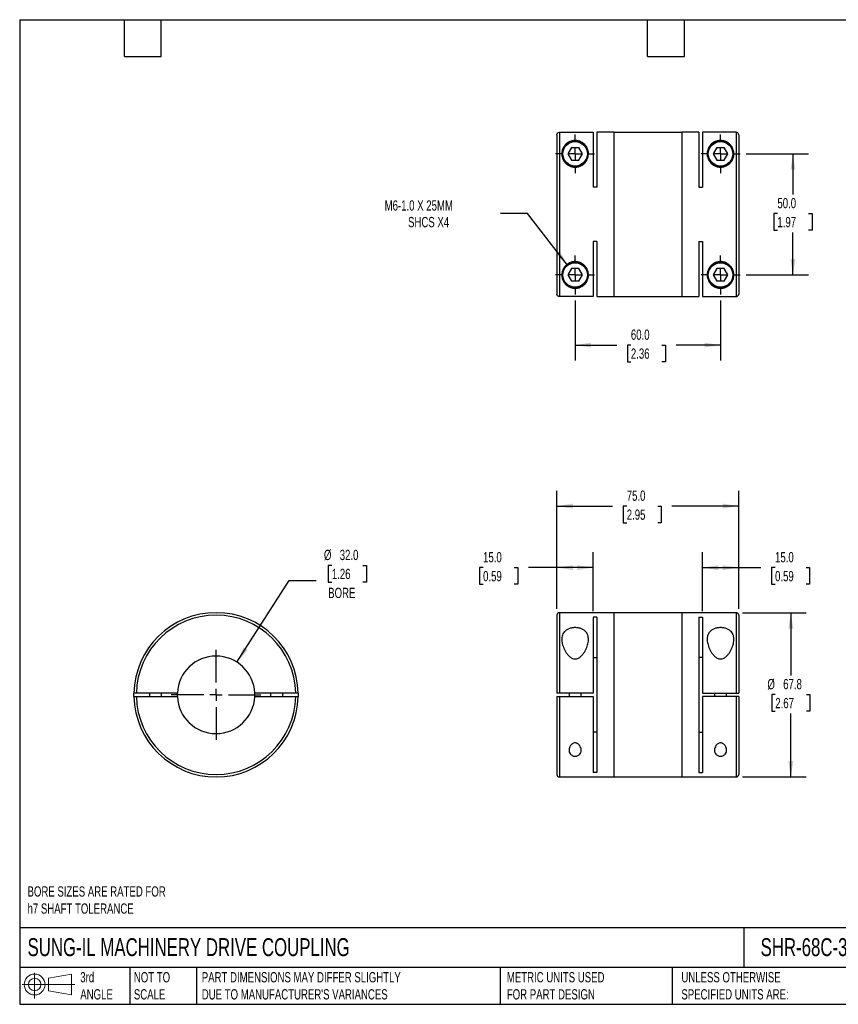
# Model space of a CAD drawing. Header units: millimetres. Extents: x 13 to 546, y 13 to 419.
# Tile 1 of 2: x 13 to 350, y 13 to 419. Entities that reach past the tile are written whole.
import ezdxf

# ---------------------------------------------------------------- set-up
doc = ezdxf.new("R2010")
doc.units = ezdxf.units.MM
doc.header["$LTSCALE"] = 2
doc.linetypes.add('SLD-Center', pattern=[19.05, 15.24, -1.27, 1.27, -1.27])
doc.linetypes.add('SLD-Solid', pattern=[0])
doc.layers.add('CENTER', color=40, linetype='SLD-Center')
doc.layers.add('SLD-DEFPOINTS', color=7, linetype='Continuous')
doc.layers.add('DIMENSIONS', color=140, linetype='SLD-Solid', lineweight=25)
doc.layers.add('TEXT', color=140, linetype='SLD-Solid', lineweight=25)
doc.styles.add('SLDTEXTSTYLE0', font='TXT', dxfattribs={"width": 0.7})
doc.dimstyles.new('SLDDIMSTYLE0', dxfattribs={"dimtxt": 4.316016, "dimasz": 6.604, "dimexe": 0, "dimexo": 0.0625, "dimgap": 1.079004, "dimtad": 0, "dimtih": 1, "dimtoh": 1, "dimdec": 1, "dimrnd": 1e-09, "dimzin": 4, "dimdsep": 46, "dimtxsty": 'SLDTEXTSTYLE0', "dimsah": 1, "dimcen": 0.09, "dimadec": 0, "dimazin": 1, "dimtfac": 1, "dimtdec": 1, "dimtofl": 0, "dimtmove": 0, "dimatfit": 3, "dimfxl": 0, "dimfrac": 2, "dimtolj": 1, "dimtzin": 12, "dimarcsym": 0})
doc.dimstyles.new('SLDDIMSTYLE1', dxfattribs={"dimtxt": 4.316016, "dimasz": 6.604, "dimexe": 0, "dimexo": 0.0625, "dimgap": 1.079004, "dimtad": 0, "dimtih": 1, "dimtoh": 1, "dimdec": 1, "dimrnd": 1e-09, "dimzin": 12, "dimdsep": 46, "dimtxsty": 'SLDTEXTSTYLE0', "dimsah": 1, "dimcen": 0.09, "dimadec": 0, "dimazin": 3, "dimtfac": 1, "dimtdec": 1, "dimtofl": 0, "dimtmove": 0, "dimatfit": 3, "dimfxl": 0, "dimfrac": 2, "dimtolj": 1, "dimtzin": 12, "dimarcsym": 0})
doc.dimstyles.new('SLDDIMSTYLE2', dxfattribs={"dimtxt": 4.316016, "dimasz": 6.604, "dimexe": 0, "dimexo": 0.0625, "dimgap": 1.079004, "dimtad": 0, "dimtih": 1, "dimtoh": 1, "dimdec": 1, "dimrnd": 1e-09, "dimzin": 4, "dimdsep": 46, "dimtxsty": 'SLDTEXTSTYLE0', "dimsah": 1, "dimcen": 0, "dimadec": 0, "dimazin": 1, "dimtfac": 1, "dimtdec": 1, "dimtofl": 0, "dimtmove": 0, "dimatfit": 3, "dimfxl": 0, "dimfrac": 2, "dimtolj": 1, "dimtzin": 12, "dimarcsym": 0})
doc.dimstyles.new('SLDDIMSTYLE3', dxfattribs={"dimtxt": 4.316016, "dimasz": 6.604, "dimexe": 0, "dimexo": 0.0625, "dimgap": 1.079004, "dimtad": 0, "dimtih": 1, "dimtoh": 1, "dimdec": 1, "dimrnd": 1e-09, "dimzin": 12, "dimdsep": 46, "dimtxsty": 'SLDTEXTSTYLE0', "dimsah": 1, "dimcen": 0, "dimadec": 0, "dimazin": 3, "dimtfac": 1, "dimtdec": 1, "dimtofl": 0, "dimtmove": 0, "dimatfit": 3, "dimfxl": 0, "dimfrac": 2, "dimtolj": 1, "dimtzin": 12, "dimarcsym": 0})

# ---------------------------------------------------------------- blocks, each defined once
blk = doc.blocks.new('Block11')
at = {"color": 7, "linetype": 'SLD-Solid', "lineweight": 18}
for p, q in [((5.18, 10.62), (5.18, 0)), ((10.96, 8.33), (20.35, 10.06)), ((10.96, 3.19), (10.96, 8.33)), ((20.35, 10.06), (20.35, 1.46)), ((0, 5.76), (21.75, 5.76)), ((10.96, 3.19), (20.35, 1.46))]:
    blk.add_line(p, q, dxfattribs=at)
for radius in [4.3, 2.57]:
    blk.add_circle((5.18, 5.76), radius, dxfattribs=at)
blk = doc.blocks.new('Block12')
at = {"layer": 'SLD-DEFPOINTS'}
blk.add_blockref('Block11', (0, 0), dxfattribs=at)
blk = doc.blocks.new('_D')
at = {"layer": 'DIMENSIONS'}
for p, q in [((294.39, 174.97), (294.39, 199.29)), ((309.39, 175.88), (309.39, 199.29)), ((294.39, 192.94), (309.39, 192.94)), ((309.39, 192.94), (318.54, 192.94)), ((324.39, 192.94), (322.94, 192.94)), ((322.94, 192.94), (322.94, 186.08)), ((337.22, 192.94), (338.67, 192.94)), ((338.67, 192.94), (338.67, 186.08)), ((322.94, 186.08), (324.39, 186.08)), ((338.67, 186.08), (337.22, 186.08))]:
    blk.add_line(p, q, dxfattribs=at)
for points in [[(294.39, 192.94), (300.99, 191.93), (300.99, 193.96)], [(309.39, 192.94), (302.79, 193.96), (302.79, 191.93)]]:
    blk.add_solid(points, dxfattribs=at)
at = {"layer": 'DIMENSIONS', "char_height": 4.233, "attachment_point": 1, "style": 'SLDTEXTSTYLE0'}
for s, insert in [('15.0', (324.39, 199.36)), ('0.59', (324.39, 191.54))]:
    blk.add_mtext(s, dxfattribs=dict(at, insert=insert))
blk = doc.blocks.new('_D_1')
at = {"layer": 'DIMENSIONS'}
for p, q in [((234.39, 175.88), (234.39, 199.29)), ((249.39, 174.97), (249.39, 199.29)), ((203.91, 192.94), (202.46, 192.94)), ((202.46, 192.94), (202.46, 186.08)), ((216.74, 192.94), (218.19, 192.94)), ((218.19, 192.94), (218.19, 186.08)), ((234.39, 192.94), (222.59, 192.94)), ((249.39, 192.94), (234.39, 192.94)), ((202.46, 186.08), (203.91, 186.08)), ((218.19, 186.08), (216.74, 186.08))]:
    blk.add_line(p, q, dxfattribs=at)
for points in [[(234.39, 192.94), (240.99, 191.93), (240.99, 193.96)], [(249.39, 192.94), (242.79, 193.96), (242.79, 191.93)]]:
    blk.add_solid(points, dxfattribs=at)
at = {"layer": 'DIMENSIONS', "char_height": 4.233, "attachment_point": 1, "style": 'SLDTEXTSTYLE0'}
for s, insert in [('15.0', (203.91, 199.36)), ('0.59', (203.91, 191.54))]:
    blk.add_mtext(s, dxfattribs=dict(at, insert=insert))
blk = doc.blocks.new('_D_2')
at = {"layer": 'DIMENSIONS'}
for p, q in [((234.39, 175.88), (234.39, 224.69)), ((309.39, 175.88), (309.39, 224.69)), ((234.39, 218.34), (257.34, 218.34)), ((263.19, 218.34), (261.74, 218.34)), ((261.74, 218.34), (261.74, 211.48)), ((276.01, 218.34), (277.46, 218.34)), ((277.46, 218.34), (277.46, 211.48)), ((309.39, 218.34), (281.86, 218.34)), ((261.74, 211.48), (263.19, 211.48)), ((277.46, 211.48), (276.01, 211.48))]:
    blk.add_line(p, q, dxfattribs=at)
for points in [[(234.39, 218.34), (240.99, 217.32), (240.99, 219.35)], [(309.39, 218.34), (302.79, 219.35), (302.79, 217.32)]]:
    blk.add_solid(points, dxfattribs=at)
at = {"layer": 'DIMENSIONS', "char_height": 4.233, "attachment_point": 1, "style": 'SLDTEXTSTYLE0'}
for s, insert in [('75.0', (263.19, 224.76)), ('2.95', (263.19, 216.93))]:
    blk.add_mtext(s, dxfattribs=dict(at, insert=insert))
blk = doc.blocks.new('_D_3')
at = {"layer": 'DIMENSIONS'}
for p, q in [((310.93, 174.34), (337.25, 174.34)), ((330.9, 174.34), (330.9, 148.38)), ((324.49, 140.55), (323.04, 140.55)), ((323.04, 140.55), (323.04, 133.69)), ((337.31, 140.55), (338.76, 140.55)), ((338.76, 140.55), (338.76, 133.69)), ((323.04, 133.69), (324.49, 133.69)), ((330.9, 106.54), (330.9, 132.73)), ((338.76, 133.69), (337.31, 133.69)), ((310.93, 106.54), (337.25, 106.54))]:
    blk.add_line(p, q, dxfattribs=at)
for points in [[(330.9, 174.34), (329.88, 167.73), (331.92, 167.73)], [(330.9, 106.54), (331.92, 113.14), (329.88, 113.14)]]:
    blk.add_solid(points, dxfattribs=at)
at = {"layer": 'DIMENSIONS', "char_height": 4.233, "attachment_point": 1, "style": 'SLDTEXTSTYLE0'}
for s, insert in [('%%c', (321.23, 146.98)), ('67.8', (327.75, 146.98)), ('2.67', (324.49, 139.15))]:
    blk.add_mtext(s, dxfattribs=dict(at, insert=insert))
blk = doc.blocks.new('_D_5')
at = {"layer": 'DIMENSIONS'}
for p, q in [((241.89, 303.16), (241.89, 278.44)), ((301.89, 303.16), (301.89, 278.44)), ((241.89, 284.79), (259.05, 284.79)), ((264.9, 284.79), (263.45, 284.79)), ((263.45, 284.79), (263.45, 277.93)), ((277.72, 284.79), (279.17, 284.79)), ((279.17, 284.79), (279.17, 277.93)), ((301.89, 284.79), (283.57, 284.79)), ((263.45, 277.93), (264.9, 277.93)), ((279.17, 277.93), (277.72, 277.93))]:
    blk.add_line(p, q, dxfattribs=at)
for points in [[(241.89, 284.79), (248.49, 283.77), (248.49, 285.8)], [(301.89, 284.79), (295.29, 285.8), (295.29, 283.77)]]:
    blk.add_solid(points, dxfattribs=at)
at = {"layer": 'DIMENSIONS', "char_height": 4.233, "attachment_point": 1, "style": 'SLDTEXTSTYLE0'}
for s, insert in [('60.0', (264.9, 291.21)), ('2.36', (264.9, 283.39))]:
    blk.add_mtext(s, dxfattribs=dict(at, insert=insert))
blk = doc.blocks.new('_D_6')
at = {"layer": 'DIMENSIONS'}
for p, q in [((312.47, 363.74), (338.13, 363.74)), ((331.78, 363.74), (331.78, 346.91)), ((325.36, 339.09), (323.91, 339.09)), ((323.91, 339.09), (323.91, 332.23)), ((338.19, 339.09), (339.64, 339.09)), ((339.64, 339.09), (339.64, 332.23)), ((323.91, 332.23), (325.36, 332.23)), ((331.78, 313.74), (331.78, 331.26)), ((339.64, 332.23), (338.19, 332.23)), ((312.47, 313.74), (338.13, 313.74))]:
    blk.add_line(p, q, dxfattribs=at)
for points in [[(331.78, 363.74), (330.76, 357.13), (332.79, 357.13)], [(331.78, 313.74), (332.79, 320.34), (330.76, 320.34)]]:
    blk.add_solid(points, dxfattribs=at)
at = {"layer": 'DIMENSIONS', "char_height": 4.233, "attachment_point": 1, "style": 'SLDTEXTSTYLE0'}
for s, insert in [('50.0', (325.36, 345.51)), ('1.97', (325.36, 337.68))]:
    blk.add_mtext(s, dxfattribs=dict(at, insert=insert))
blk = doc.blocks.new('_D_7')
at = {"layer": 'DIMENSIONS'}
for p, q in [((222.25, 339.09), (211.14, 339.09)), ((238.8, 317.73), (222.25, 339.09))]:
    blk.add_line(p, q, dxfattribs=at)
blk.add_solid([(238.8, 317.73), (235.56, 323.57), (233.95, 322.33)], dxfattribs=at)
at = {"layer": 'DIMENSIONS', "attachment_point": 1, "style": 'SLDTEXTSTYLE0'}
for s, insert, char_height in [('M6-1.0 X 25MM', (163.29, 344.54), 4.2333), ('SHCS X4', (172.96, 337.68), 4.233)]:
    blk.add_mtext(s, dxfattribs=dict(at, insert=insert, char_height=char_height))
blk = doc.blocks.new('SW_CENTERMARKSYMBOL_1')
at = {"layer": 'CENTER', "color": 0}
for p, q in [((0, 5.08), (0, 8.04)), ((-5.08, 0), (-8.04, 0)), ((0, 0), (-2.54, 0)), ((0, 0), (0, 2.54)), ((0, 0), (0, -2.54)), ((0, 0), (2.54, 0)), ((5.08, 0), (8.04, 0)), ((0, -5.08), (0, -8.04))]:
    blk.add_line(p, q, dxfattribs=at)
blk = doc.blocks.new('SW_CENTERMARKSYMBOL_2')
at = {"layer": 'CENTER', "color": 0}
for p, q in [((0, 5.08), (0, 8.04)), ((-5.08, 0), (-8.04, 0)), ((0, 0), (-2.54, 0)), ((0, 0), (0, 2.54)), ((0, 0), (0, -2.54)), ((0, 0), (2.54, 0)), ((5.08, 0), (8.04, 0)), ((0, -5.08), (0, -8.04))]:
    blk.add_line(p, q, dxfattribs=at)
blk = doc.blocks.new('SW_CENTERMARKSYMBOL_3')
at = {"layer": 'CENTER', "color": 0}
for p, q in [((0, 5.08), (0, 8.04)), ((-5.08, 0), (-8.04, 0)), ((0, 0), (-2.54, 0)), ((0, 0), (0, 2.54)), ((0, 0), (0, -2.54)), ((0, 0), (2.54, 0)), ((5.08, 0), (8.04, 0)), ((0, -5.08), (0, -8.04))]:
    blk.add_line(p, q, dxfattribs=at)
blk = doc.blocks.new('SW_CENTERMARKSYMBOL_4')
at = {"layer": 'CENTER', "color": 0}
for p, q in [((0, 5.08), (0, 8.04)), ((-5.08, 0), (-8.04, 0)), ((0, 0), (-2.54, 0)), ((0, 0), (0, 2.54)), ((0, 0), (0, -2.54)), ((0, 0), (2.54, 0)), ((5.08, 0), (8.04, 0)), ((0, -5.08), (0, -8.04))]:
    blk.add_line(p, q, dxfattribs=at)
blk = doc.blocks.new('_D_8')
at = {"layer": 'DIMENSIONS'}
for p, q in [((141.5, 193.86), (140.05, 193.86)), ((140.05, 193.86), (140.05, 187)), ((154.32, 193.86), (155.77, 193.86)), ((155.77, 193.86), (155.77, 187)), ((102.36, 153.91), (123.95, 187.6)), ((123.95, 187.6), (135.06, 187.6)), ((140.05, 187), (141.5, 187)), ((155.77, 187), (154.32, 187))]:
    blk.add_line(p, q, dxfattribs=at)
blk.add_solid([(102.36, 153.91), (106.78, 158.92), (105.07, 160.02)], dxfattribs=at)
at = {"layer": 'DIMENSIONS', "char_height": 4.233, "attachment_point": 1, "style": 'SLDTEXTSTYLE0'}
for s, insert in [('%%c', (138.24, 200.29)), ('32.0', (144.76, 200.29)), ('1.26', (141.5, 192.46)), ('BORE', (140, 184.64))]:
    blk.add_mtext(s, dxfattribs=dict(at, insert=insert))
blk = doc.blocks.new('SW_CENTERMARKSYMBOL_5')
at = {"layer": 'CENTER', "color": 0}
for p, q in [((0, 5.08), (0, 18.54)), ((-5.08, 0), (-18.54, 0)), ((0, 0), (-2.54, 0)), ((0, 0), (0, 2.54)), ((0, 0), (0, -2.54)), ((0, 0), (2.54, 0)), ((5.08, 0), (18.54, 0)), ((0, -5.08), (0, -18.54))]:
    blk.add_line(p, q, dxfattribs=at)

msp = doc.modelspace()

# ---------------------------------------------------------------- linework, layer by layer
for p, q in [((234.39, 371.63), (234.39, 305.85)), ((235.39, 372.63), (235.39, 304.85)), ((235.39, 372.63), (249.39, 372.63)), ((249.39, 372.63), (249.39, 349.95)), ((257.89, 372.64), (250.89, 372.64)), ((250.89, 372.64), (250.89, 349.95)), ((257.89, 372.64), (257.89, 304.84)), ((285.89, 372.59), (257.89, 372.59)), ((292.89, 372.64), (285.89, 372.64)), ((285.89, 372.64), (285.89, 304.84)), ((292.89, 372.64), (292.89, 349.95)), ((294.39, 372.63), (294.39, 349.95)), ((308.39, 372.63), (294.39, 372.63)), ((308.39, 372.63), (308.39, 304.85)), ((309.39, 371.63), (309.39, 305.85)), ((240.37, 366.36), (238.86, 363.74)), ((240.37, 366.36), (243.4, 366.36)), ((244.92, 363.74), (243.4, 366.36)), ((300.37, 366.36), (298.86, 363.74)), ((300.37, 366.36), (303.4, 366.36)), ((304.92, 363.74), (303.4, 366.36)), ((238.86, 363.74), (240.37, 361.11)), ((243.4, 361.11), (244.92, 363.74)), ((298.86, 363.74), (300.37, 361.11)), ((303.4, 361.11), (304.92, 363.74)), ((240.37, 361.11), (243.4, 361.11)), ((300.37, 361.11), (303.4, 361.11)), ((250.89, 349.95), (249.39, 349.95)), ((292.89, 349.95), (294.39, 349.95)), ((250.89, 327.53), (249.39, 327.53)), ((249.39, 327.53), (249.39, 304.85)), ((250.89, 327.53), (250.89, 304.84)), ((292.89, 327.53), (294.39, 327.53)), ((292.89, 327.53), (292.89, 304.84)), ((294.39, 327.53), (294.39, 304.85)), ((240.37, 316.36), (238.86, 313.74)), ((238.86, 313.74), (240.37, 311.11)), ((243.4, 316.36), (240.37, 316.36)), ((244.92, 313.74), (243.4, 316.36)), ((243.4, 311.11), (244.92, 313.74)), ((300.37, 316.36), (298.86, 313.74)), ((298.86, 313.74), (300.37, 311.11)), ((303.4, 316.36), (300.37, 316.36)), ((304.92, 313.74), (303.4, 316.36)), ((303.4, 311.11), (304.92, 313.74)), ((243.4, 311.11), (240.37, 311.11)), ((303.4, 311.11), (300.37, 311.11)), ((249.39, 304.85), (235.39, 304.85)), ((250.89, 304.84), (257.89, 304.84)), ((257.89, 304.89), (285.89, 304.89)), ((285.89, 304.84), (292.89, 304.84)), ((294.39, 304.85), (308.39, 304.85)), ((234.39, 173.34), (234.39, 141.19)), ((257.89, 174.34), (235.39, 174.34)), ((235.39, 174.34), (235.39, 141.19)), ((250.89, 172.43), (249.39, 172.43)), ((249.39, 172.43), (249.39, 141.19)), ((250.89, 172.43), (250.89, 108.44)), ((257.89, 174.34), (257.89, 106.54)), ((285.89, 174.29), (257.89, 174.29)), ((308.39, 174.34), (285.89, 174.34)), ((285.89, 174.34), (285.89, 106.54)), ((292.89, 172.43), (294.39, 172.43)), ((292.89, 172.43), (292.89, 108.44)), ((294.39, 172.43), (294.39, 141.19)), ((308.39, 174.34), (308.39, 141.19)), ((309.39, 173.34), (309.39, 141.19)), ((249.39, 155.84), (250.89, 155.84)), ((294.39, 155.84), (292.89, 155.84)), ((59.84, 139.69), (59.84, 141.19)), ((77.75, 141.19), (60.84, 141.19)), ((60.84, 139.69), (77.75, 139.69)), ((66.23, 141.19), (66.23, 139.69)), ((71.23, 139.69), (71.23, 141.19)), ((126.62, 141.19), (109.71, 141.19)), ((109.71, 139.69), (126.62, 139.69)), ((116.23, 141.19), (116.23, 139.69)), ((121.23, 139.69), (121.23, 141.19)), ((127.62, 141.19), (127.62, 139.69)), ((234.39, 139.69), (234.39, 107.54)), ((249.39, 141.19), (235.39, 141.19)), ((235.39, 139.69), (249.39, 139.69)), ((235.39, 139.69), (235.39, 106.54)), ((239.39, 141.19), (239.39, 139.69)), ((244.39, 139.69), (244.39, 141.19)), ((249.39, 139.69), (249.39, 108.44)), ((294.39, 141.19), (308.39, 141.19)), ((294.39, 139.69), (294.39, 108.44)), ((308.39, 139.69), (294.39, 139.69)), ((299.39, 141.19), (299.39, 139.69)), ((304.39, 139.69), (304.39, 141.19)), ((308.39, 139.69), (308.39, 106.54)), ((309.39, 139.69), (309.39, 107.54)), ((250.89, 125.03), (249.39, 125.03)), ((292.89, 125.03), (294.39, 125.03)), ((235.39, 106.54), (257.89, 106.54)), ((250.89, 108.44), (249.39, 108.44)), ((257.89, 106.59), (285.89, 106.59)), ((285.89, 106.54), (308.39, 106.54)), ((292.89, 108.44), (294.39, 108.44))]:
    msp.add_line(p, q)
for centre, radius in [((241.89, 363.74), 5.25), ((241.89, 363.74), 5.05), ((301.89, 363.74), 5.25), ((301.89, 363.74), 5.05), ((241.89, 313.74), 5.25), ((241.89, 313.74), 5.05), ((301.89, 313.74), 5.25), ((301.89, 313.74), 5.05)]:
    msp.add_circle(centre, radius)
for centre, radius, start, end in [((93.73, 140.44), 33.9, 1.2677, 178.7323), ((93.73, 140.44), 32.9, 1.3062, 178.6938), ((235.39, 173.34), 1, 90, 180), ((308.39, 173.34), 1, 0, 90), ((93.73, 140.44), 16, 2.6867, 177.3133), ((93.73, 140.44), 33.9, 181.2677, 358.7323), ((93.73, 140.44), 32.9, 181.3062, 358.6938), ((93.73, 140.44), 16, 177.3133, 182.6867), ((93.73, 140.44), 16, 182.6867, 357.3133), ((93.73, 140.44), 16, 357.3133, 2.6867), ((235.39, 107.54), 1, 180, 270), ((308.39, 107.54), 1, 270, 0)]:
    msp.add_arc(centre, radius, start, end)
for points, knots in [([(234.39, 371.63), (234.39, 371.76), (234.42, 371.89), (234.52, 372.13), (234.59, 372.24), (234.87, 372.52), (235.12, 372.63), (235.39, 372.63)], [0, 0, 0, 0, 0.25, 0.25, 0.5, 0.5, 1, 1, 1, 1]), ([(309.39, 371.63), (309.39, 371.76), (309.36, 371.89), (309.26, 372.13), (309.19, 372.24), (308.91, 372.52), (308.65, 372.63), (308.39, 372.63)], [0, 0, 0, 0, 0.25, 0.25, 0.5, 0.5, 1, 1, 1, 1]), ([(241.89, 358.24), (241.42, 358.24), (240.96, 358.3), (240.06, 358.53), (239.65, 358.7), (239.07, 359.01), (238.89, 359.12), (238.54, 359.37), (238.37, 359.5), (238.07, 359.78), (237.92, 359.92), (237.66, 360.22), (237.53, 360.37), (237.2, 360.84), (237.02, 361.16), (236.72, 361.82), (236.61, 362.15), (236.38, 363.13), (236.36, 363.76), (236.5, 364.98), (236.66, 365.54), (237.03, 366.33), (237.17, 366.58), (237.5, 367.07), (237.69, 367.3), (238.11, 367.74), (238.33, 367.95), (238.85, 368.33), (239.13, 368.51), (239.61, 368.75), (239.78, 368.82), (240.14, 368.96), (240.34, 369.02), (240.74, 369.12), (240.95, 369.16), (241.41, 369.22), (241.64, 369.24), (241.99, 369.24), (242.11, 369.23), (242.34, 369.22), (242.45, 369.21), (242.79, 369.17), (243.01, 369.13), (243.42, 369.03), (243.61, 368.97), (243.97, 368.83), (244.14, 368.76), (244.63, 368.52), (244.91, 368.34), (245.43, 367.96), (245.66, 367.75), (246.08, 367.32), (246.26, 367.09), (246.59, 366.6), (246.74, 366.35), (247.11, 365.55), (247.28, 364.99), (247.39, 364.08), (247.4, 363.77), (247.37, 363.13), (247.32, 362.81), (247.21, 362.32), (247.16, 362.16), (247.05, 361.83), (246.99, 361.66), (246.77, 361.17), (246.59, 360.85), (246.14, 360.23), (245.87, 359.92), (245.41, 359.51), (245.25, 359.38), (244.9, 359.13), (244.71, 359.01), (244.33, 358.8), (244.13, 358.71), (243.71, 358.54), (243.49, 358.47), (242.82, 358.3), (242.36, 358.24), (241.89, 358.24)], [0, 0, 0, 0, 0.03125, 0.03125, 0.0625, 0.0625, 0.078125, 0.078125, 0.09375, 0.09375, 0.109375, 0.109375, 0.125, 0.125, 0.15625, 0.15625, 0.1875, 0.1875, 0.25, 0.25, 0.3125, 0.3125, 0.34375, 0.34375, 0.375, 0.375, 0.40625, 0.40625, 0.4375, 0.4375, 0.453125, 0.453125, 0.46875, 0.46875, 0.484375, 0.484375, 0.5, 0.5, 0.507812, 0.507812, 0.515625, 0.515625, 0.53125, 0.53125, 0.546875, 0.546875, 0.5625, 0.5625, 0.59375, 0.59375, 0.625, 0.625, 0.65625, 0.65625, 0.6875, 0.6875, 0.75, 0.75, 0.78125, 0.78125, 0.8125, 0.8125, 0.828125, 0.828125, 0.84375, 0.84375, 0.875, 0.875, 0.90625, 0.90625, 0.921875, 0.921875, 0.9375, 0.9375, 0.953125, 0.953125, 0.96875, 0.96875, 1, 1, 1, 1]), ([(301.89, 358.24), (301.42, 358.24), (300.96, 358.3), (300.06, 358.53), (299.65, 358.7), (299.07, 359.01), (298.89, 359.12), (298.54, 359.37), (298.37, 359.5), (298.07, 359.78), (297.92, 359.92), (297.66, 360.22), (297.53, 360.37), (297.2, 360.84), (297.02, 361.16), (296.72, 361.82), (296.61, 362.15), (296.38, 363.13), (296.36, 363.76), (296.5, 364.98), (296.66, 365.54), (297.03, 366.33), (297.17, 366.58), (297.5, 367.07), (297.69, 367.3), (298.11, 367.74), (298.33, 367.95), (298.85, 368.33), (299.13, 368.51), (299.61, 368.75), (299.78, 368.82), (300.14, 368.96), (300.34, 369.02), (300.74, 369.12), (300.95, 369.16), (301.41, 369.22), (301.64, 369.24), (301.99, 369.24), (302.11, 369.23), (302.34, 369.22), (302.45, 369.21), (302.79, 369.17), (303.01, 369.13), (303.42, 369.03), (303.61, 368.97), (303.97, 368.83), (304.14, 368.76), (304.63, 368.52), (304.91, 368.34), (305.43, 367.96), (305.66, 367.75), (306.08, 367.32), (306.26, 367.09), (306.59, 366.6), (306.74, 366.35), (307.11, 365.55), (307.28, 364.99), (307.39, 364.08), (307.4, 363.77), (307.37, 363.13), (307.32, 362.81), (307.21, 362.32), (307.16, 362.16), (307.05, 361.83), (306.99, 361.66), (306.77, 361.17), (306.59, 360.85), (306.14, 360.23), (305.87, 359.92), (305.41, 359.51), (305.25, 359.38), (304.9, 359.13), (304.71, 359.01), (304.33, 358.8), (304.13, 358.71), (303.71, 358.54), (303.49, 358.47), (302.82, 358.3), (302.36, 358.24), (301.89, 358.24)], [0, 0, 0, 0, 0.03125, 0.03125, 0.0625, 0.0625, 0.078125, 0.078125, 0.09375, 0.09375, 0.109375, 0.109375, 0.125, 0.125, 0.15625, 0.15625, 0.1875, 0.1875, 0.25, 0.25, 0.3125, 0.3125, 0.34375, 0.34375, 0.375, 0.375, 0.40625, 0.40625, 0.4375, 0.4375, 0.453125, 0.453125, 0.46875, 0.46875, 0.484375, 0.484375, 0.5, 0.5, 0.507813, 0.507813, 0.515625, 0.515625, 0.53125, 0.53125, 0.546875, 0.546875, 0.5625, 0.5625, 0.59375, 0.59375, 0.625, 0.625, 0.65625, 0.65625, 0.6875, 0.6875, 0.75, 0.75, 0.78125, 0.78125, 0.8125, 0.8125, 0.828125, 0.828125, 0.84375, 0.84375, 0.875, 0.875, 0.90625, 0.90625, 0.921875, 0.921875, 0.9375, 0.9375, 0.953125, 0.953125, 0.96875, 0.96875, 1, 1, 1, 1]), ([(241.89, 308.24), (241.65, 308.24), (241.42, 308.25), (240.98, 308.31), (240.76, 308.35), (240.15, 308.5), (239.79, 308.64), (239.14, 308.96), (238.86, 309.14), (238.34, 309.52), (238.11, 309.73), (237.7, 310.17), (237.51, 310.4), (237.18, 310.88), (237.03, 311.14), (236.79, 311.66), (236.68, 311.93), (236.52, 312.5), (236.46, 312.8), (236.36, 313.71), (236.38, 314.34), (236.61, 315.32), (236.72, 315.66), (237.01, 316.31), (237.2, 316.63), (237.53, 317.1), (237.66, 317.25), (237.92, 317.55), (238.07, 317.7), (238.53, 318.11), (238.88, 318.36), (239.65, 318.78), (240.08, 318.95), (240.74, 319.12), (240.97, 319.16), (241.43, 319.22), (241.67, 319.24), (242.13, 319.24), (242.36, 319.22), (242.82, 319.16), (243.06, 319.12), (243.72, 318.94), (244.13, 318.78), (244.71, 318.46), (244.9, 318.34), (245.25, 318.1), (245.41, 317.97), (245.87, 317.56), (246.14, 317.25), (246.58, 316.63), (246.77, 316.31), (246.98, 315.81), (247.05, 315.65), (247.16, 315.32), (247.21, 315.16), (247.32, 314.67), (247.36, 314.35), (247.4, 313.71), (247.39, 313.4), (247.28, 312.49), (247.12, 311.93), (246.74, 311.13), (246.6, 310.88), (246.27, 310.39), (246.08, 310.16), (245.67, 309.73), (245.44, 309.52), (244.92, 309.14), (244.64, 308.96), (244.15, 308.72), (243.99, 308.65), (243.62, 308.51), (243.43, 308.45), (243.02, 308.35), (242.81, 308.31), (242.36, 308.25), (242.13, 308.24), (241.89, 308.24)], [0, 0, 0, 0, 0.015625, 0.015625, 0.03125, 0.03125, 0.0625, 0.0625, 0.09375, 0.09375, 0.125, 0.125, 0.15625, 0.15625, 0.1875, 0.1875, 0.21875, 0.21875, 0.25, 0.25, 0.3125, 0.3125, 0.34375, 0.34375, 0.375, 0.375, 0.390625, 0.390625, 0.40625, 0.40625, 0.4375, 0.4375, 0.46875, 0.46875, 0.484375, 0.484375, 0.5, 0.5, 0.515625, 0.515625, 0.53125, 0.53125, 0.5625, 0.5625, 0.578125, 0.578125, 0.59375, 0.59375, 0.625, 0.625, 0.65625, 0.65625, 0.671875, 0.671875, 0.6875, 0.6875, 0.71875, 0.71875, 0.75, 0.75, 0.8125, 0.8125, 0.84375, 0.84375, 0.875, 0.875, 0.90625, 0.90625, 0.9375, 0.9375, 0.953125, 0.953125, 0.96875, 0.96875, 0.984375, 0.984375, 1, 1, 1, 1]), ([(301.89, 308.24), (301.65, 308.24), (301.42, 308.25), (300.98, 308.31), (300.76, 308.35), (300.15, 308.5), (299.79, 308.64), (299.14, 308.96), (298.86, 309.14), (298.34, 309.52), (298.11, 309.73), (297.7, 310.17), (297.51, 310.4), (297.18, 310.88), (297.03, 311.14), (296.79, 311.66), (296.68, 311.93), (296.52, 312.5), (296.46, 312.8), (296.36, 313.71), (296.38, 314.34), (296.61, 315.32), (296.72, 315.66), (297.01, 316.31), (297.2, 316.63), (297.53, 317.1), (297.66, 317.25), (297.92, 317.55), (298.07, 317.7), (298.53, 318.11), (298.88, 318.36), (299.65, 318.78), (300.08, 318.95), (300.74, 319.12), (300.97, 319.16), (301.43, 319.22), (301.67, 319.24), (302.13, 319.24), (302.36, 319.22), (302.82, 319.16), (303.06, 319.12), (303.72, 318.94), (304.13, 318.78), (304.71, 318.46), (304.9, 318.34), (305.25, 318.1), (305.41, 317.97), (305.87, 317.56), (306.14, 317.25), (306.58, 316.63), (306.77, 316.31), (306.98, 315.81), (307.05, 315.65), (307.16, 315.32), (307.21, 315.16), (307.32, 314.67), (307.36, 314.35), (307.4, 313.71), (307.39, 313.4), (307.28, 312.49), (307.12, 311.93), (306.74, 311.13), (306.6, 310.88), (306.27, 310.39), (306.08, 310.16), (305.67, 309.73), (305.44, 309.52), (304.92, 309.14), (304.64, 308.96), (304.15, 308.72), (303.99, 308.65), (303.62, 308.51), (303.43, 308.45), (303.02, 308.35), (302.81, 308.31), (302.36, 308.25), (302.13, 308.24), (301.89, 308.24)], [0, 0, 0, 0, 0.015625, 0.015625, 0.03125, 0.03125, 0.0625, 0.0625, 0.09375, 0.09375, 0.125, 0.125, 0.15625, 0.15625, 0.1875, 0.1875, 0.21875, 0.21875, 0.25, 0.25, 0.3125, 0.3125, 0.34375, 0.34375, 0.375, 0.375, 0.390625, 0.390625, 0.40625, 0.40625, 0.4375, 0.4375, 0.46875, 0.46875, 0.484375, 0.484375, 0.5, 0.5, 0.515625, 0.515625, 0.53125, 0.53125, 0.5625, 0.5625, 0.578125, 0.578125, 0.59375, 0.59375, 0.625, 0.625, 0.65625, 0.65625, 0.671875, 0.671875, 0.6875, 0.6875, 0.71875, 0.71875, 0.75, 0.75, 0.8125, 0.8125, 0.84375, 0.84375, 0.875, 0.875, 0.90625, 0.90625, 0.9375, 0.9375, 0.953125, 0.953125, 0.96875, 0.96875, 0.984375, 0.984375, 1, 1, 1, 1]), ([(235.39, 304.85), (235.26, 304.85), (235.13, 304.87), (234.89, 304.97), (234.77, 305.05), (234.5, 305.32), (234.39, 305.58), (234.39, 305.85)], [0, 0, 0, 0, 0.25, 0.25, 0.5, 0.5, 1, 1, 1, 1]), ([(308.39, 304.85), (308.52, 304.85), (308.65, 304.87), (308.89, 304.97), (309, 305.05), (309.28, 305.32), (309.39, 305.58), (309.39, 305.85)], [0, 0, 0, 0, 0.25, 0.25, 0.5, 0.5, 1, 1, 1, 1]), ([(241.89, 155.23), (241.65, 155.23), (241.42, 155.27), (240.98, 155.38), (240.76, 155.47), (240.15, 155.77), (239.79, 156.05), (239.14, 156.64), (238.86, 156.97), (238.34, 157.64), (238.11, 157.98), (237.7, 158.69), (237.51, 159.05), (237.18, 159.77), (237.03, 160.13), (236.79, 160.84), (236.68, 161.2), (236.52, 161.91), (236.46, 162.27), (236.36, 163.32), (236.38, 163.99), (236.61, 164.96), (236.72, 165.27), (237.01, 165.86), (237.2, 166.14), (237.53, 166.54), (237.66, 166.66), (237.92, 166.9), (238.07, 167.02), (238.53, 167.34), (238.88, 167.53), (239.65, 167.84), (240.08, 167.96), (240.74, 168.09), (240.97, 168.12), (241.43, 168.16), (241.67, 168.17), (242.13, 168.17), (242.36, 168.16), (242.82, 168.11), (243.06, 168.08), (243.72, 167.96), (244.13, 167.84), (244.71, 167.61), (244.9, 167.52), (245.25, 167.33), (245.41, 167.23), (245.87, 166.91), (246.14, 166.66), (246.58, 166.14), (246.77, 165.86), (246.98, 165.41), (247.05, 165.26), (247.16, 164.95), (247.21, 164.79), (247.32, 164.31), (247.36, 163.99), (247.4, 163.31), (247.39, 162.96), (247.28, 161.91), (247.12, 161.2), (246.74, 160.12), (246.6, 159.76), (246.27, 159.04), (246.08, 158.69), (245.67, 157.98), (245.44, 157.64), (244.92, 156.97), (244.64, 156.64), (244.15, 156.2), (243.99, 156.05), (243.62, 155.79), (243.43, 155.67), (243.02, 155.47), (242.81, 155.38), (242.36, 155.27), (242.13, 155.23), (241.89, 155.23)], [0, 0, 0, 0, 0.015625, 0.015625, 0.03125, 0.03125, 0.0625, 0.0625, 0.09375, 0.09375, 0.125, 0.125, 0.15625, 0.15625, 0.1875, 0.1875, 0.21875, 0.21875, 0.25, 0.25, 0.3125, 0.3125, 0.34375, 0.34375, 0.375, 0.375, 0.390625, 0.390625, 0.40625, 0.40625, 0.4375, 0.4375, 0.46875, 0.46875, 0.484375, 0.484375, 0.5, 0.5, 0.515625, 0.515625, 0.53125, 0.53125, 0.5625, 0.5625, 0.578125, 0.578125, 0.59375, 0.59375, 0.625, 0.625, 0.65625, 0.65625, 0.671875, 0.671875, 0.6875, 0.6875, 0.71875, 0.71875, 0.75, 0.75, 0.8125, 0.8125, 0.84375, 0.84375, 0.875, 0.875, 0.90625, 0.90625, 0.9375, 0.9375, 0.953125, 0.953125, 0.96875, 0.96875, 0.984375, 0.984375, 1, 1, 1, 1]), ([(301.89, 155.23), (301.65, 155.23), (301.42, 155.27), (300.98, 155.38), (300.76, 155.47), (300.15, 155.77), (299.79, 156.05), (299.14, 156.64), (298.86, 156.97), (298.34, 157.64), (298.11, 157.98), (297.7, 158.69), (297.51, 159.05), (297.18, 159.77), (297.03, 160.13), (296.79, 160.84), (296.68, 161.2), (296.52, 161.91), (296.46, 162.27), (296.36, 163.32), (296.38, 163.99), (296.61, 164.96), (296.72, 165.27), (297.01, 165.86), (297.2, 166.14), (297.53, 166.54), (297.66, 166.66), (297.92, 166.9), (298.07, 167.02), (298.53, 167.34), (298.88, 167.53), (299.65, 167.84), (300.08, 167.96), (300.74, 168.09), (300.97, 168.12), (301.43, 168.16), (301.67, 168.17), (302.13, 168.17), (302.36, 168.16), (302.82, 168.11), (303.06, 168.08), (303.72, 167.96), (304.13, 167.84), (304.71, 167.61), (304.9, 167.52), (305.25, 167.33), (305.41, 167.23), (305.87, 166.91), (306.14, 166.66), (306.58, 166.14), (306.77, 165.86), (306.98, 165.41), (307.05, 165.26), (307.16, 164.95), (307.21, 164.79), (307.32, 164.31), (307.36, 163.99), (307.4, 163.31), (307.39, 162.96), (307.28, 161.91), (307.12, 161.2), (306.74, 160.12), (306.6, 159.76), (306.27, 159.04), (306.08, 158.69), (305.67, 157.98), (305.44, 157.64), (304.92, 156.97), (304.64, 156.64), (304.15, 156.2), (303.99, 156.05), (303.62, 155.79), (303.43, 155.67), (303.02, 155.47), (302.81, 155.38), (302.36, 155.27), (302.13, 155.23), (301.89, 155.23)], [0, 0, 0, 0, 0.015625, 0.015625, 0.03125, 0.03125, 0.0625, 0.0625, 0.09375, 0.09375, 0.125, 0.125, 0.15625, 0.15625, 0.1875, 0.1875, 0.21875, 0.21875, 0.25, 0.25, 0.3125, 0.3125, 0.34375, 0.34375, 0.375, 0.375, 0.390625, 0.390625, 0.40625, 0.40625, 0.4375, 0.4375, 0.46875, 0.46875, 0.484375, 0.484375, 0.5, 0.5, 0.515625, 0.515625, 0.53125, 0.53125, 0.5625, 0.5625, 0.578125, 0.578125, 0.59375, 0.59375, 0.625, 0.625, 0.65625, 0.65625, 0.671875, 0.671875, 0.6875, 0.6875, 0.71875, 0.71875, 0.75, 0.75, 0.8125, 0.8125, 0.84375, 0.84375, 0.875, 0.875, 0.90625, 0.90625, 0.9375, 0.9375, 0.953125, 0.953125, 0.96875, 0.96875, 0.984375, 0.984375, 1, 1, 1, 1]), ([(60.84, 141.19), (60.71, 141.19), (60.58, 141.19), (60.34, 141.19), (60.22, 141.19), (59.95, 141.19), (59.84, 141.19), (59.84, 141.19)], [0, 0, 0, 0, 0.25, 0.25, 0.5, 0.5, 1, 1, 1, 1]), ([(59.84, 139.69), (59.84, 139.69), (59.87, 139.69), (59.97, 139.69), (60.04, 139.69), (60.32, 139.69), (60.58, 139.69), (60.84, 139.69)], [0, 0, 0, 0, 0.25, 0.25, 0.5, 0.5, 1, 1, 1, 1]), ([(127.62, 141.19), (127.62, 141.19), (127.6, 141.19), (127.5, 141.19), (127.42, 141.19), (127.15, 141.19), (126.89, 141.19), (126.62, 141.19)], [0, 0, 0, 0, 0.25, 0.25, 0.5, 0.5, 1, 1, 1, 1]), ([(126.62, 139.69), (126.75, 139.69), (126.88, 139.69), (127.13, 139.69), (127.24, 139.69), (127.51, 139.69), (127.62, 139.69), (127.62, 139.69)], [0, 0, 0, 0, 0.25, 0.25, 0.5, 0.5, 1, 1, 1, 1]), ([(235.39, 141.19), (235.26, 141.19), (235.13, 141.19), (234.89, 141.19), (234.77, 141.19), (234.5, 141.19), (234.39, 141.19), (234.39, 141.19)], [0, 0, 0, 0, 0.25, 0.25, 0.5, 0.5, 1, 1, 1, 1]), ([(234.39, 139.69), (234.39, 139.69), (234.42, 139.69), (234.52, 139.69), (234.59, 139.69), (234.87, 139.69), (235.12, 139.69), (235.39, 139.69)], [0, 0, 0, 0, 0.25, 0.25, 0.5, 0.5, 1, 1, 1, 1]), ([(308.39, 141.19), (308.52, 141.19), (308.65, 141.19), (308.89, 141.19), (309, 141.19), (309.28, 141.19), (309.39, 141.19), (309.39, 141.19)], [0, 0, 0, 0, 0.25, 0.25, 0.5, 0.5, 1, 1, 1, 1]), ([(309.39, 139.69), (309.39, 139.69), (309.36, 139.69), (309.26, 139.69), (309.19, 139.69), (308.91, 139.69), (308.65, 139.69), (308.39, 139.69)], [0, 0, 0, 0, 0.25, 0.25, 0.5, 0.5, 1, 1, 1, 1]), ([(241.89, 120.61), (242.1, 120.61), (242.3, 120.58), (242.59, 120.48), (242.68, 120.44), (242.86, 120.35), (242.94, 120.3), (243.17, 120.14), (243.32, 120.02), (243.57, 119.76), (243.68, 119.62), (243.97, 119.19), (244.11, 118.89), (244.32, 118.28), (244.37, 117.97), (244.39, 117.52), (244.39, 117.37), (244.35, 117.07), (244.33, 116.92), (244.2, 116.49), (244.06, 116.22), (243.76, 115.84), (243.64, 115.73), (243.37, 115.51), (243.22, 115.42), (242.88, 115.26), (242.69, 115.19), (242.3, 115.1), (242.09, 115.08), (241.78, 115.08), (241.68, 115.09), (241.48, 115.11), (241.38, 115.13), (241.08, 115.19), (240.9, 115.26), (240.56, 115.42), (240.41, 115.51), (240.14, 115.73), (240.02, 115.84), (239.72, 116.21), (239.58, 116.49), (239.45, 116.92), (239.42, 117.07), (239.39, 117.37), (239.39, 117.52), (239.41, 117.98), (239.46, 118.28), (239.67, 118.89), (239.81, 119.19), (240.1, 119.62), (240.21, 119.76), (240.46, 120.02), (240.6, 120.14), (240.92, 120.36), (241.09, 120.45), (241.48, 120.58), (241.68, 120.61), (241.89, 120.61)], [0, 0, 0, 0, 0.03125, 0.03125, 0.046875, 0.046875, 0.0625, 0.0625, 0.09375, 0.09375, 0.125, 0.125, 0.1875, 0.1875, 0.25, 0.25, 0.28125, 0.28125, 0.3125, 0.3125, 0.375, 0.375, 0.40625, 0.40625, 0.4375, 0.4375, 0.46875, 0.46875, 0.5, 0.5, 0.515625, 0.515625, 0.53125, 0.53125, 0.5625, 0.5625, 0.59375, 0.59375, 0.625, 0.625, 0.6875, 0.6875, 0.71875, 0.71875, 0.75, 0.75, 0.8125, 0.8125, 0.875, 0.875, 0.90625, 0.90625, 0.9375, 0.9375, 0.96875, 0.96875, 1, 1, 1, 1]), ([(301.89, 120.61), (302.1, 120.61), (302.3, 120.58), (302.59, 120.48), (302.68, 120.44), (302.86, 120.35), (302.94, 120.3), (303.17, 120.14), (303.32, 120.02), (303.57, 119.76), (303.68, 119.62), (303.97, 119.19), (304.11, 118.89), (304.32, 118.28), (304.37, 117.97), (304.39, 117.52), (304.39, 117.37), (304.35, 117.07), (304.33, 116.92), (304.2, 116.49), (304.06, 116.22), (303.76, 115.84), (303.64, 115.73), (303.37, 115.51), (303.22, 115.42), (302.88, 115.26), (302.69, 115.19), (302.3, 115.1), (302.09, 115.08), (301.78, 115.08), (301.68, 115.09), (301.48, 115.11), (301.38, 115.13), (301.08, 115.19), (300.9, 115.26), (300.56, 115.42), (300.41, 115.51), (300.14, 115.73), (300.02, 115.84), (299.72, 116.21), (299.58, 116.49), (299.45, 116.92), (299.42, 117.07), (299.39, 117.37), (299.39, 117.52), (299.41, 117.98), (299.46, 118.28), (299.67, 118.89), (299.81, 119.19), (300.1, 119.62), (300.21, 119.76), (300.46, 120.02), (300.6, 120.14), (300.92, 120.36), (301.09, 120.45), (301.48, 120.58), (301.68, 120.61), (301.89, 120.61)], [0, 0, 0, 0, 0.03125, 0.03125, 0.046875, 0.046875, 0.0625, 0.0625, 0.09375, 0.09375, 0.125, 0.125, 0.1875, 0.1875, 0.25, 0.25, 0.28125, 0.28125, 0.3125, 0.3125, 0.375, 0.375, 0.40625, 0.40625, 0.4375, 0.4375, 0.46875, 0.46875, 0.5, 0.5, 0.515625, 0.515625, 0.53125, 0.53125, 0.5625, 0.5625, 0.59375, 0.59375, 0.625, 0.625, 0.6875, 0.6875, 0.71875, 0.71875, 0.75, 0.75, 0.8125, 0.8125, 0.875, 0.875, 0.90625, 0.90625, 0.9375, 0.9375, 0.96875, 0.96875, 1, 1, 1, 1])]:
    msp.add_open_spline(points, degree=3, knots=knots)
at = {"layer": 'TEXT'}
for p, q in [((12.7, 419.1), (546.1, 419.1)), ((12.7, 419.1), (12.7, 12.7)), ((55.88, 403.86), (55.88, 419.1)), ((71.12, 403.86), (71.12, 419.1)), ((271.78, 403.86), (271.78, 419.1)), ((287.02, 403.86), (287.02, 419.1)), ((55.88, 403.86), (71.12, 403.86)), ((271.78, 403.86), (287.02, 403.86)), ((546.1, 44.25), (12.7, 44.25)), ((311.52, 44.25), (311.52, 27.94)), ((546.1, 27.94), (12.7, 27.94)), ((58.09, 27.94), (58.09, 12.7)), ((85.67, 27.94), (85.67, 12.7)), ((210.97, 27.94), (210.97, 12.7)), ((282, 27.94), (282, 12.7)), ((12.7, 12.7), (546.1, 12.7))]:
    msp.add_line(p, q, dxfattribs=at)

# ---------------------------------------------------------------- block references
at = {"layer": 'CENTER'}
for name, p in [('SW_CENTERMARKSYMBOL_3', (241.89, 363.74)), ('SW_CENTERMARKSYMBOL_1', (301.89, 363.74)), ('SW_CENTERMARKSYMBOL_4', (241.89, 313.74)), ('SW_CENTERMARKSYMBOL_2', (301.89, 313.74)), ('SW_CENTERMARKSYMBOL_5', (93.73, 140.44))]:
    msp.add_blockref(name, p, dxfattribs=at)
at = {"layer": 'SLD-DEFPOINTS'}
msp.add_blockref('Block12', (13.68, 15.11), dxfattribs=at)

# ---------------------------------------------------------------- texts
at = {"layer": 'TEXT', "attachment_point": 1, "style": 'SLDTEXTSTYLE0'}
for s, insert, char_height in [('BORE SIZES ARE RATED FOR^Jh7 SHAFT TOLERANCE', (15.93, 61.39), 4.2333), ('SUNG-IL MACHINERY DRIVE COUPLING', (15.93, 40), 7.4083), ('SHR-68C-32-32', (318.42, 40), 7.4083), ('3rd^JANGLE', (37.7, 25.99), 4.233), ('NOT TO^JSCALE', (59.81, 25.99), 4.2333), ("PART DIMENSIONS MAY DIFFER SLIGHTLY ^JDUE TO MANUFACTURER'S VARIANCES", (87.83, 25.99), 4.2333), ('METRIC UNITS USED ^JFOR PART DESIGN', (213.71, 25.99), 4.2333), ('UNLESS OTHERWISE ^JSPECIFIED UNITS ARE:', (285.74, 25.99), 4.2333)]:
    msp.add_mtext(s, dxfattribs=dict(at, insert=insert, char_height=char_height))

# ---------------------------------------------------------------- dimensions: what is measured, and where the dimension line sits
at = {"layer": 'DIMENSIONS'}
for base, p1, p2, angle, picture, middle in [((331.78, 363.74), (309.93, 313.74), (309.93, 363.74), 90, '_D_6', (331.78, 339.09)), ((309.39, 218.34), (234.39, 173.34), (309.39, 173.34), 0, '_D_2', (269.6, 218.34)), ((234.39, 192.94), (249.39, 172.43), (234.39, 173.34), 0, '_D_1', (210.33, 192.94)), ((309.39, 192.94), (294.39, 172.43), (309.39, 173.34), 0, '_D', (330.81, 192.94))]:
    dim = msp.add_linear_dim(base=base, p1=p1, p2=p2, angle=angle, dimstyle='SLDDIMSTYLE0', dxfattribs=at)
    dim.commit()
    dim.dimension.update_dxf_attribs({"geometry": picture, "text_midpoint": middle, "dimtype": 160})
dim = msp.add_diameter_dim_2p(p1=(244.98, 309.74), p2=(238.8, 317.73), text='M6-1.0 X 25MM\\PSHCS X4', dimstyle='SLDDIMSTYLE3', override={"dimpost": '<>'}, dxfattribs=at)
dim.commit()
dim.dimension.update_dxf_attribs({"geometry": '_D_7', "text_midpoint": (185.63, 339.09), "dimtype": 163})
dim = msp.add_linear_dim(base=(241.89, 284.79), p1=(301.89, 305.7), p2=(241.89, 305.7), dimstyle='SLDDIMSTYLE0', dxfattribs=at)
dim.commit()
dim.dimension.update_dxf_attribs({"geometry": '_D_5', "text_midpoint": (271.31, 284.79), "dimtype": 160})
dim = msp.add_diameter_dim_2p(p1=(85.1, 126.97), p2=(102.36, 153.91), text='<>\\PBORE', dimstyle='SLDDIMSTYLE2', dxfattribs=at)
dim.commit()
dim.dimension.update_dxf_attribs({"geometry": '_D_8', "text_midpoint": (147.91, 189.83), "dimtype": 163})
dim = msp.add_linear_dim(base=(330.9, 106.54), p1=(308.39, 174.34), p2=(308.39, 106.54), angle=90, text='%%c<>', dimstyle='SLDDIMSTYLE1', dxfattribs=at)
dim.commit()
dim.dimension.update_dxf_attribs({"geometry": '_D_3', "text_midpoint": (330.9, 140.55), "dimtype": 160})

doc.saveas('drawing.dxf')
